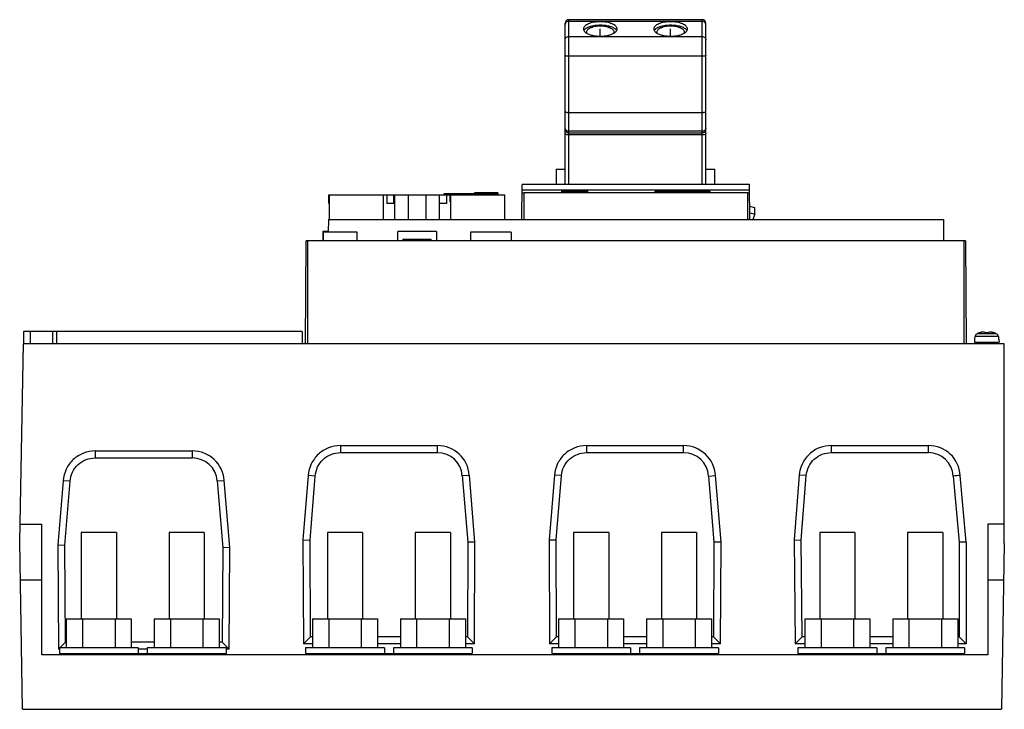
# Model space of a CAD drawing. Header units: millimetres. Extents: x 42 to 322, y 153 to 350.
import ezdxf

# ---------------------------------------------------------------- set-up
doc = ezdxf.new("R2010")
doc.units = ezdxf.units.MM
doc.header["$LTSCALE"] = 32.63007
doc.layers.get('0').update_dxf_attribs({"linetype": 'CONTINUOUS'})
doc.layers.add('INTFCLR_60015', color=7, linetype='CONTINUOUS')
doc.layers.add('INTFCLR_87', color=7, linetype='CONTINUOUS')

msp = doc.modelspace()

# ---------------------------------------------------------------- linework, layer by layer
at = {"color": 7, "linetype": 'Continuous'}
for p, q in [((196.98, 302.72), (196.98, 348.61)), ((197.98, 349.61), (197.98, 302.72)), ((235.98, 349.61), (197.98, 349.61)), ((235.98, 349.12), (197.98, 349.12)), ((235.98, 302.72), (235.98, 349.61)), ((236.98, 302.72), (236.98, 348.61)), ((197.98, 344.81), (235.98, 344.81)), ((235.98, 339.19), (197.98, 339.19)), ((197.98, 323.23), (235.98, 323.23)), ((235.98, 317.86), (197.98, 317.86)), ((197.98, 317.43), (235.98, 317.43)), ((235.98, 316.82), (197.98, 316.82)), ((194.41, 307.06), (194.41, 302.72)), ((194.41, 307.06), (196.98, 307.06)), ((236.98, 307.06), (239.56, 307.06)), ((239.56, 302.72), (239.56, 307.06)), ((184.65, 292.72), (184.74, 302.72)), ((249.45, 302.72), (184.74, 302.72)), ((249.54, 292.72), (249.45, 302.72)), ((129.8, 297.31), (129.8, 299.81)), ((129.8, 299.81), (148.42, 299.81)), ((129.87, 299.67), (129.87, 292.72)), ((145.37, 299.67), (129.87, 299.67)), ((145.3, 299.67), (145.3, 299.81)), ((145.37, 292.72), (145.37, 299.67)), ((146.3, 299.81), (146.3, 297.31)), ((148.3, 297.31), (148.3, 299.81)), ((148.45, 299.81), (148.45, 292.72)), ((148.45, 299.81), (179.88, 299.81)), ((152.42, 292.72), (152.42, 299.81)), ((157.33, 299.81), (157.33, 292.72)), ((161.3, 292.72), (161.3, 299.81)), ((162.5, 300.11), (162.5, 299.81)), ((177.8, 300.11), (162.5, 300.11)), ((163.3, 297.31), (163.3, 299.81)), ((164.3, 297.81), (164.3, 299.81)), ((164.37, 299.67), (164.37, 292.72)), ((179.87, 299.67), (164.37, 299.67)), ((171.23, 300.31), (171.23, 300.11)), ((177.83, 300.31), (171.23, 300.31)), ((177.8, 300.11), (177.8, 299.81)), ((177.83, 300.31), (177.83, 299.81)), ((179.8, 299.67), (179.8, 299.81)), ((179.87, 292.72), (179.87, 299.67)), ((179.88, 299.67), (179.88, 299.81)), ((249.47, 301.11), (184.72, 301.11)), ((185.25, 300.32), (185.25, 292.72)), ((248.94, 300.32), (185.25, 300.32)), ((196.09, 300.44), (196.09, 300.96)), ((196.09, 300.96), (203.31, 300.96)), ((203.3, 300.44), (196.09, 300.44)), ((203.31, 300.96), (203.3, 300.44)), ((222.59, 300.46), (222.59, 300.85)), ((222.59, 300.85), (238.09, 300.85)), ((238.09, 300.46), (222.59, 300.46)), ((238.09, 300.85), (238.09, 300.46)), ((248.94, 292.72), (248.94, 300.32)), ((148.3, 297.31), (146.3, 297.31)), ((163.3, 297.31), (161.3, 297.31)), ((250.95, 296.05), (249.51, 296.49)), ((249.52, 294.7), (250.95, 294.26)), ((250.95, 294.26), (250.38, 292.72)), ((250.95, 294.26), (250.95, 296.05)), ((129.65, 292.72), (129.62, 289.17)), ((129.65, 292.72), (304.54, 292.72)), ((304.54, 292.72), (304.59, 286.72)), ((128.08, 289.31), (128.08, 286.72)), ((129.62, 289.31), (128.08, 289.31)), ((128.17, 289.17), (128.17, 286.72)), ((137.87, 289.17), (128.17, 289.17)), ((137.87, 286.72), (137.87, 289.17)), ((149.37, 286.72), (149.37, 289.31)), ((160.38, 289.31), (149.37, 289.31)), ((160.38, 289.31), (160.38, 286.72)), ((170.08, 289.17), (170.08, 286.72)), ((181.68, 289.17), (170.08, 289.17)), ((181.68, 289.17), (181.68, 286.72)), ((123.13, 257.42), (123.38, 286.72)), ((310.8, 286.72), (123.38, 286.72)), ((123.7, 286.72), (123.7, 257.42)), ((150.82, 287.21), (150.82, 286.72)), ((150.82, 287.21), (158.92, 287.21)), ((158.92, 286.72), (158.92, 287.21)), ((310.48, 257.42), (310.48, 286.72)), ((310.8, 286.72), (311.05, 257.42)), ((42.97, 260.92), (42.97, 257.42)), ((122.17, 260.92), (42.97, 260.92)), ((44.87, 260.92), (44.87, 257.42)), ((51.25, 257.42), (51.25, 260.92)), ((52.37, 260.92), (52.37, 257.42)), ((122.17, 260.92), (122.17, 257.42)), ((316.27, 260.72), (316.07, 260.72)), ((316.27, 260.72), (316.27, 260.57)), ((317.67, 260.72), (317.47, 260.72)), ((317.47, 260.57), (317.47, 260.72)), ((313.44, 258.72), (313.37, 257.82)), ((313.37, 257.82), (320.38, 257.82)), ((313.5, 258.72), (313.44, 258.72)), ((313.5, 258.72), (313.56, 259.47)), ((320.18, 259.47), (313.56, 259.47)), ((319.63, 260.28), (314.11, 260.28)), ((318.87, 257.62), (314.87, 257.62)), ((314.87, 257.42), (314.87, 257.62)), ((318.87, 257.42), (318.87, 257.62)), ((320.18, 259.47), (320.25, 258.72)), ((320.3, 258.72), (320.25, 258.72)), ((320.3, 258.72), (320.38, 257.82)), ((41.87, 201.16), (42.97, 257.42)), ((321.87, 257.42), (42.97, 257.42)), ((321.87, 200.62), (321.87, 257.42)), ((63.37, 226.94), (63.37, 224.94)), ((63.37, 226.94), (90.99, 226.94)), ((90.99, 224.94), (90.99, 226.94)), ((133.06, 228.44), (133.06, 226.44)), ((133.06, 228.44), (160.68, 228.44)), ((160.68, 226.44), (160.68, 228.44)), ((203.06, 228.44), (230.68, 228.44)), ((203.06, 228.44), (203.06, 226.44)), ((230.68, 226.44), (230.68, 228.44)), ((272.68, 228.45), (300.3, 228.45)), ((272.68, 228.45), (272.68, 226.45)), ((300.3, 226.45), (300.3, 228.45)), ((63.37, 224.94), (90.99, 224.94)), ((133.06, 226.44), (160.68, 226.44)), ((203.06, 226.44), (230.68, 226.44)), ((272.68, 226.45), (300.3, 226.45)), ((54.24, 218.41), (52.74, 200.17)), ((56.24, 218.28), (54.24, 218.41)), ((98.04, 218.39), (100.04, 218.54)), ((101.61, 199.48), (100.04, 218.55)), ((123.94, 219.9), (122.43, 201.66)), ((125.94, 219.77), (123.94, 219.9)), ((124.43, 201.58), (125.94, 219.77)), ((167.74, 219.89), (169.74, 220.04)), ((167.74, 219.89), (169.31, 200.93)), ((171.31, 201.01), (169.74, 220.04)), ((193.95, 220.04), (192.43, 201.67)), ((195.94, 219.89), (193.95, 220.04)), ((194.43, 201.59), (195.94, 219.89)), ((237.75, 219.79), (239.74, 219.92)), ((237.75, 219.79), (239.31, 200.93)), ((241.31, 201.01), (239.74, 219.92)), ((263.56, 220.05), (262.13, 201.64)), ((265.56, 219.9), (263.56, 220.05)), ((264.13, 201.58), (265.56, 219.9)), ((307.36, 219.79), (309.01, 200.93)), ((311.01, 201.01), (309.36, 219.94)), ((54.74, 200.09), (56.24, 218.28)), ((98.04, 218.39), (99.61, 199.4)), ((41.97, 206.12), (48.17, 206.12)), ((48.17, 168.92), (48.17, 206.12)), ((321.87, 206.12), (317.17, 206.12)), ((317.17, 206.12), (317.17, 168.92)), ((59.37, 203.72), (59.37, 179.12)), ((69.37, 203.72), (59.37, 203.72)), ((69.37, 203.72), (69.37, 179.12)), ((84.37, 203.72), (84.37, 179.12)), ((94.37, 203.72), (84.37, 203.72)), ((94.37, 203.72), (94.37, 179.12)), ((122.43, 201.66), (122.57, 172)), ((122.43, 201.66), (124.43, 201.58)), ((129.37, 203.72), (129.37, 179.12)), ((139.37, 203.72), (129.37, 203.72)), ((139.37, 203.72), (139.37, 179.12)), ((164.37, 203.72), (154.37, 203.72)), ((154.37, 203.72), (154.37, 179.12)), ((164.37, 203.72), (164.37, 179.12)), ((192.43, 201.67), (194.43, 201.59)), ((192.43, 201.67), (192.57, 172)), ((209.37, 203.72), (199.37, 203.72)), ((199.37, 203.72), (199.37, 179.12)), ((209.37, 203.72), (209.37, 179.12)), ((234.37, 203.72), (224.37, 203.72)), ((224.37, 203.72), (224.37, 179.12)), ((234.37, 203.72), (234.37, 179.12)), ((262.13, 201.64), (264.13, 201.58)), ((262.13, 201.64), (262.41, 172)), ((279.37, 203.72), (269.37, 203.72)), ((269.37, 203.72), (269.37, 179.12)), ((279.37, 203.72), (279.37, 179.12)), ((304.37, 203.72), (294.37, 203.72)), ((294.37, 203.72), (294.37, 179.12)), ((304.37, 203.72), (304.37, 179.12)), ((42.67, 153.42), (41.87, 201.16)), ((52.74, 200.17), (52.88, 170.5)), ((52.74, 200.17), (54.74, 200.09)), ((54.87, 172.5), (54.74, 200.09)), ((99.61, 199.4), (99.49, 172.5)), ((101.61, 199.48), (99.61, 199.4)), ((101.48, 170.5), (101.61, 199.48)), ((124.56, 174), (124.43, 201.58)), ((169.31, 200.93), (169.18, 174)), ((171.31, 201.01), (169.31, 200.93)), ((171.17, 172), (171.31, 201.01)), ((194.56, 174), (194.43, 201.59)), ((239.31, 200.93), (239.18, 174)), ((241.31, 201.01), (239.31, 200.93)), ((241.17, 172), (241.31, 201.01)), ((264.39, 174), (264.13, 201.58)), ((311.01, 201.01), (309.01, 200.93)), ((309.01, 200.93), (309.01, 174)), ((311.01, 201.01), (311.01, 172)), ((321.87, 200.62), (321.07, 153.42)), ((48.17, 190.12), (42.06, 190.12)), ((321.7, 190.12), (317.17, 190.12)), ((55.13, 179.12), (55.13, 170.92)), ((55.13, 179.12), (73.61, 179.12)), ((59.75, 179.12), (59.75, 170.92)), ((68.99, 179.12), (68.99, 170.92)), ((73.61, 179.12), (73.61, 170.92)), ((80.14, 179.12), (80.14, 170.92)), ((80.14, 179.12), (98.61, 179.12)), ((84.75, 179.12), (84.75, 170.92)), ((93.99, 179.12), (93.99, 170.92)), ((98.61, 179.12), (98.61, 170.92)), ((125.13, 179.12), (143.61, 179.12)), ((125.13, 179.12), (125.13, 170.92)), ((129.75, 179.12), (129.75, 170.92)), ((138.99, 179.12), (138.99, 170.92)), ((143.61, 179.12), (143.61, 170.92)), ((150.14, 179.12), (168.61, 179.12)), ((150.14, 179.12), (150.14, 170.92)), ((154.75, 179.12), (154.75, 170.92)), ((163.99, 179.12), (163.99, 170.92)), ((168.61, 179.12), (168.61, 170.92)), ((195.14, 179.12), (213.61, 179.12)), ((195.14, 179.12), (195.14, 170.92)), ((199.76, 179.12), (199.76, 170.92)), ((209, 179.12), (209, 170.92)), ((213.61, 179.12), (213.61, 170.92)), ((220.14, 179.12), (238.62, 179.12)), ((220.14, 179.12), (220.14, 170.92)), ((224.76, 179.12), (224.76, 170.92)), ((234, 179.12), (234, 170.92)), ((238.62, 179.12), (238.62, 170.92)), ((265.14, 179.12), (283.62, 179.12)), ((265.14, 179.12), (265.14, 170.92)), ((269.76, 179.12), (269.76, 170.92)), ((279, 179.12), (279, 170.92)), ((283.62, 179.12), (283.62, 170.92)), ((290.14, 179.12), (308.62, 179.12)), ((290.14, 179.12), (290.14, 170.92)), ((294.76, 179.12), (294.76, 170.92)), ((304, 179.12), (304, 170.92)), ((308.62, 179.12), (308.62, 170.92)), ((122.57, 172), (124.56, 174)), ((125.13, 174), (124.56, 174)), ((150.14, 174), (143.61, 174)), ((169.18, 174), (168.61, 174)), ((171.17, 172), (169.18, 174)), ((192.57, 172), (194.56, 174)), ((195.14, 174), (194.56, 174)), ((220.14, 174), (213.61, 174)), ((239.18, 174), (238.62, 174)), ((241.17, 172), (239.18, 174)), ((262.41, 172), (264.39, 174)), ((265.14, 174), (264.39, 174)), ((290.14, 174), (283.62, 174)), ((309.01, 174), (308.62, 174)), ((311.01, 172), (309.01, 174)), ((53.16, 170.92), (53.16, 169.32)), ((75.58, 170.92), (53.16, 170.92)), ((53.29, 170.92), (54.87, 172.5)), ((55.13, 172.5), (54.87, 172.5)), ((80.14, 172.5), (73.61, 172.5)), ((75.58, 170.92), (75.58, 169.32)), ((78.16, 170.92), (78.16, 169.32)), ((100.58, 170.92), (78.16, 170.92)), ((99.49, 172.5), (98.61, 172.5)), ((101.48, 170.5), (99.49, 172.5)), ((100.58, 170.92), (100.58, 169.32)), ((125.13, 172), (122.57, 172)), ((145.58, 170.92), (123.16, 170.92)), ((123.16, 170.92), (123.16, 169.32)), ((150.14, 172), (143.61, 172)), ((145.58, 170.92), (145.58, 169.32)), ((170.58, 170.92), (148.16, 170.92)), ((148.16, 170.92), (148.16, 169.32)), ((171.17, 172), (168.61, 172)), ((170.58, 170.92), (170.58, 169.32)), ((195.14, 172), (192.57, 172)), ((215.58, 170.92), (193.16, 170.92)), ((193.16, 170.92), (193.16, 169.32)), ((220.14, 172), (213.61, 172)), ((215.58, 170.92), (215.58, 169.32)), ((240.58, 170.92), (218.16, 170.92)), ((218.16, 170.92), (218.16, 169.32)), ((241.17, 172), (238.62, 172)), ((240.58, 170.92), (240.58, 169.32)), ((265.14, 172), (262.41, 172)), ((285.58, 170.92), (263.16, 170.92)), ((263.16, 170.92), (263.16, 169.32)), ((290.14, 172), (283.62, 172)), ((285.58, 170.92), (285.58, 169.32)), ((310.58, 170.92), (288.16, 170.92)), ((288.16, 170.92), (288.16, 169.32)), ((311.01, 172), (308.62, 172)), ((310.58, 170.92), (310.58, 169.32)), ((317.17, 168.92), (48.17, 168.92)), ((52.88, 170.5), (53.16, 170.79)), ((53.16, 170.5), (52.88, 170.5)), ((53.16, 169.32), (100.58, 169.32)), ((54.87, 168.92), (54.87, 169.32)), ((55.87, 169.32), (55.87, 168.92)), ((78.16, 170.5), (75.58, 170.5)), ((93.66, 168.92), (93.66, 169.32)), ((94.37, 169.32), (94.37, 168.92)), ((98.58, 168.92), (98.58, 169.32)), ((98.87, 169.32), (98.87, 168.92)), ((101.48, 170.5), (100.58, 170.5)), ((123.16, 169.32), (170.58, 169.32)), ((124.87, 168.92), (124.87, 169.32)), ((125.87, 169.32), (125.87, 168.92)), ((163.66, 168.92), (163.66, 169.32)), ((164.37, 169.32), (164.37, 168.92)), ((168.58, 168.92), (168.58, 169.32)), ((168.87, 169.32), (168.87, 168.92)), ((193.16, 169.32), (240.58, 169.32)), ((194.87, 168.92), (194.87, 169.32)), ((195.87, 169.32), (195.87, 168.92)), ((233.66, 168.92), (233.66, 169.32)), ((234.37, 169.32), (234.37, 168.92)), ((238.58, 168.92), (238.58, 169.32)), ((238.87, 169.32), (238.87, 168.92)), ((263.16, 169.32), (310.58, 169.32)), ((264.87, 168.92), (264.87, 169.32)), ((265.87, 169.32), (265.87, 168.92)), ((303.66, 168.92), (303.66, 169.32)), ((304.37, 169.32), (304.37, 168.92)), ((308.58, 168.92), (308.58, 169.32)), ((308.87, 169.32), (308.87, 168.92)), ((42.67, 153.42), (321.07, 153.42))]:
    msp.add_line(p, q, dxfattribs=at)
for centre, radius, start, end in [((197.98, 348.61), 1, 90, 180), ((235.98, 348.61), 1, 0, 90), ((315.93, 256.64), 4.07, 109.6057, 112.7297), ((315.95, 256.6), 4.11, 105.4458, 109.602), ((315.96, 256.54), 4.17, 101.9288, 105.444), ((315.98, 256.46), 4.25, 99.6352, 101.9302), ((315.99, 256.39), 4.33, 98.0833, 99.636), ((316, 256.33), 4.39, 97.3604, 98.0852), ((316.02, 256.14), 4.58, 93.6456, 97.3347), ((316.05, 255.78), 4.94, 92.2907, 93.6639), ((316.06, 255.41), 5.31, 91.0066, 92.2881), ((316.07, 254.84), 5.87, 89.9903, 91.0062), ((316.07, 254.84), 5.87, 89.9903, 91.0063), ((317.68, 254.85), 5.87, 88.9878, 90.0098), ((317.68, 254.85), 5.87, 88.9878, 90.0098), ((317.69, 255.43), 5.29, 87.6057, 88.9887), ((317.7, 255.79), 4.92, 86.3078, 87.6009), ((317.72, 256.14), 4.57, 82.611, 86.3272), ((317.75, 256.33), 4.38, 81.8394, 82.5851), ((317.76, 256.39), 4.32, 80.2965, 81.8412), ((317.77, 256.47), 4.25, 78.0151, 80.2973), ((317.78, 256.54), 4.17, 74.4712, 78.0165), ((317.8, 256.6), 4.11, 70.3018, 74.4693), ((317.81, 256.64), 4.07, 67.2236, 70.2981), ((314.55, 259.39), 0.986, 155.208, 174.9169), ((314.55, 259.38), 0.996, 145.4526, 155.2054), ((314.56, 259.38), 1, 135.9299, 145.4343), ((314.57, 259.37), 1.01, 116.5538, 135.8915), ((315.93, 256.66), 4.04, 112.7305, 116.5909), ((314.67, 257.62), 0.2, 0, 90), ((319.07, 257.62), 0.2, 90, 180), ((317.82, 256.66), 4.04, 63.4091, 67.2229), ((319.18, 259.37), 1.01, 44.1085, 63.4462), ((319.19, 259.38), 1, 34.5657, 44.0701), ((319.19, 259.38), 0.996, 24.7946, 34.5474), ((319.2, 259.39), 0.986, 5.0831, 24.792), ((90.99, 217.87), 9.07, 4.285, 90.0262), ((160.69, 219.36), 9.07, 4.2992, 90.0384), ((230.69, 219.36), 9.07, 3.5178, 90.0233), ((300.3, 219.38), 9.07, 3.5246, 90.0275), ((90.99, 217.87), 7.07, 4.2544, 90.0314), ((160.69, 219.36), 7.07, 4.2712, 90.0459), ((230.69, 219.36), 7.07, 3.4587, 90.0468), ((300.3, 219.38), 7.07, 3.3362, 90.034)]:
    msp.add_arc(centre, radius, start, end, dxfattribs=at)
for centre, start_param, end_param in [((185.25, 300.36), 3.140982, 4.712389), ((248.94, 300.36), -1.570796, 0.00061)]:
    msp.add_ellipse(centre, major_axis=(0.533, 0), ratio=0.069927, start_param=start_param, end_param=end_param, dxfattribs=at)
for points, knots in [([(197.06, 348.58), (197.05, 348.55), (197, 348.44), (196.98, 348.31), (196.98, 348.22)], [0, 0, 0, 0, 0.252865, 1, 1, 1, 1]), ([(197.98, 349.12), (197.79, 349.12), (197.41, 349.03), (197.14, 348.74), (197.06, 348.58)], [0, 0, 0, 0, 0.512432, 1, 1, 1, 1]), ([(211.75, 346.96), (211.75, 347.1), (211.68, 347.4), (211.38, 347.79), (210.93, 348.14), (210.45, 348.38), (210, 348.56), (209.49, 348.72), (208.79, 348.88), (207.9, 348.99), (206.98, 349.03), (206.06, 348.99), (205.17, 348.88), (204.47, 348.72), (203.96, 348.56), (203.51, 348.38), (203.03, 348.14), (202.58, 347.79), (202.28, 347.4), (202.21, 347.1), (202.21, 346.96)], [0, 0, 0, 0, 0.036896, 0.079231, 0.130072, 0.190256, 0.223707, 0.259168, 0.335206, 0.416296, 0.499992, 0.583688, 0.664779, 0.740818, 0.776281, 0.809735, 0.869922, 0.920767, 0.963103, 1, 1, 1, 1]), ([(202.49, 346.76), (202.68, 346.98), (203.25, 347.39), (204.29, 347.79), (205.58, 348.05), (206.98, 348.14), (208.39, 348.05), (209.67, 347.79), (210.72, 347.38), (211.28, 346.98), (211.47, 346.75)], [0, 0, 0, 0, 0.092466, 0.210815, 0.349843, 0.500105, 0.650348, 0.789328, 0.907609, 1, 1, 1, 1]), ([(210.91, 346.06), (210.91, 346.17), (210.85, 346.42), (210.61, 346.74), (210.23, 347.03), (209.84, 347.23), (209.47, 347.37), (209.05, 347.51), (208.47, 347.64), (207.74, 347.73), (206.98, 347.76), (206.22, 347.73), (205.49, 347.64), (204.92, 347.51), (204.49, 347.37), (204.12, 347.23), (203.73, 347.03), (203.36, 346.74), (203.11, 346.42), (203.05, 346.17), (203.05, 346.06)], [0, 0, 0, 0, 0.036892, 0.079232, 0.13007, 0.190254, 0.223708, 0.25917, 0.335207, 0.416295, 0.49999, 0.583686, 0.664774, 0.740814, 0.776278, 0.809734, 0.869923, 0.920765, 0.963108, 1, 1, 1, 1]), ([(231.75, 346.96), (231.75, 347.1), (231.68, 347.4), (231.38, 347.79), (230.93, 348.14), (230.45, 348.38), (230, 348.56), (229.49, 348.72), (228.79, 348.88), (227.9, 348.99), (226.98, 349.03), (226.06, 348.99), (225.17, 348.88), (224.47, 348.72), (223.96, 348.56), (223.51, 348.38), (223.03, 348.14), (222.58, 347.79), (222.28, 347.4), (222.21, 347.1), (222.21, 346.96)], [0, 0, 0, 0, 0.036896, 0.079231, 0.130072, 0.190256, 0.223707, 0.259168, 0.335206, 0.416296, 0.499992, 0.583688, 0.664779, 0.740818, 0.776281, 0.809735, 0.869922, 0.920767, 0.963103, 1, 1, 1, 1]), ([(222.49, 346.76), (222.68, 346.98), (223.25, 347.39), (224.29, 347.79), (225.58, 348.05), (226.98, 348.14), (228.39, 348.05), (229.67, 347.79), (230.72, 347.38), (231.28, 346.98), (231.47, 346.75)], [0, 0, 0, 0, 0.092466, 0.210815, 0.349843, 0.500105, 0.650348, 0.789328, 0.907609, 1, 1, 1, 1]), ([(230.91, 346.06), (230.91, 346.17), (230.85, 346.42), (230.61, 346.74), (230.23, 347.03), (229.84, 347.23), (229.47, 347.37), (229.05, 347.51), (228.47, 347.64), (227.74, 347.73), (226.98, 347.76), (226.22, 347.73), (225.49, 347.64), (224.92, 347.51), (224.49, 347.37), (224.12, 347.23), (223.73, 347.03), (223.36, 346.74), (223.11, 346.42), (223.05, 346.17), (223.05, 346.06)], [0, 0, 0, 0, 0.036892, 0.079232, 0.13007, 0.190254, 0.223708, 0.25917, 0.335207, 0.416295, 0.49999, 0.583686, 0.664774, 0.740814, 0.776278, 0.809734, 0.869923, 0.920765, 0.963108, 1, 1, 1, 1]), ([(236.9, 348.58), (236.82, 348.74), (236.55, 349.03), (236.17, 349.12), (235.98, 349.12)], [0, 0, 0, 0, 0.487568, 1, 1, 1, 1]), ([(236.98, 348.22), (236.98, 348.31), (236.96, 348.44), (236.91, 348.55), (236.9, 348.58)], [0, 0, 0, 0, 0.747135, 1, 1, 1, 1]), ([(196.98, 343.9), (196.98, 344.02), (197.03, 344.26), (197.26, 344.56), (197.59, 344.76), (197.85, 344.81), (197.98, 344.81)], [0, 0, 0, 0, 0.23812, 0.483328, 0.738288, 1, 1, 1, 1]), ([(202.21, 346.96), (202.21, 346.87), (202.24, 346.67), (202.39, 346.39), (202.62, 346.12), (202.81, 345.96), (202.92, 345.89)], [0, 0, 0, 0, 0.213897, 0.444678, 0.704357, 1, 1, 1, 1]), ([(202.33, 346.53), (202.35, 346.54), (202.39, 346.63), (202.45, 346.7), (202.49, 346.76)], [0, 0, 0, 0, 0.240744, 1, 1, 1, 1]), ([(202.92, 345.89), (203.15, 345.72), (203.72, 345.44), (204.69, 345.14), (205.8, 344.95), (206.98, 344.89), (208.16, 344.95), (209.27, 345.14), (210.24, 345.44), (210.81, 345.72), (211.04, 345.89)], [0, 0, 0, 0, 0.101934, 0.222765, 0.35764, 0.499938, 0.642244, 0.777143, 0.898016, 1, 1, 1, 1]), ([(203.05, 346.06), (203.05, 346.04), (203.06, 345.94), (203.08, 345.84), (203.11, 345.77)], [0, 0, 0, 0, 0.245339, 1, 1, 1, 1]), ([(210.85, 345.77), (210.86, 345.8), (210.9, 345.89), (210.91, 345.99), (210.91, 346.06)], [0, 0, 0, 0, 0.2576, 1, 1, 1, 1]), ([(211.04, 345.89), (211.15, 345.96), (211.34, 346.12), (211.57, 346.39), (211.72, 346.67), (211.75, 346.87), (211.75, 346.96)], [0, 0, 0, 0, 0.295703, 0.555403, 0.786159, 1, 1, 1, 1]), ([(211.47, 346.75), (211.49, 346.74), (211.54, 346.66), (211.59, 346.59), (211.63, 346.53)], [0, 0, 0, 0, 0.259895, 1, 1, 1, 1]), ([(222.21, 346.96), (222.21, 346.87), (222.24, 346.67), (222.39, 346.39), (222.62, 346.12), (222.81, 345.96), (222.92, 345.89)], [0, 0, 0, 0, 0.213897, 0.444678, 0.704357, 1, 1, 1, 1]), ([(222.33, 346.53), (222.35, 346.54), (222.39, 346.63), (222.45, 346.7), (222.49, 346.76)], [0, 0, 0, 0, 0.240744, 1, 1, 1, 1]), ([(222.92, 345.89), (223.15, 345.72), (223.72, 345.44), (224.69, 345.14), (225.8, 344.95), (226.98, 344.89), (228.16, 344.95), (229.27, 345.14), (230.24, 345.44), (230.81, 345.72), (231.04, 345.89)], [0, 0, 0, 0, 0.101934, 0.222765, 0.35764, 0.499938, 0.642244, 0.777143, 0.898016, 1, 1, 1, 1]), ([(223.05, 346.06), (223.05, 346.04), (223.06, 345.94), (223.08, 345.84), (223.11, 345.77)], [0, 0, 0, 0, 0.245339, 1, 1, 1, 1]), ([(230.85, 345.77), (230.86, 345.8), (230.9, 345.89), (230.91, 345.99), (230.91, 346.06)], [0, 0, 0, 0, 0.2576, 1, 1, 1, 1]), ([(231.04, 345.89), (231.15, 345.96), (231.34, 346.12), (231.57, 346.39), (231.72, 346.67), (231.75, 346.87), (231.75, 346.96)], [0, 0, 0, 0, 0.295703, 0.555403, 0.786159, 1, 1, 1, 1]), ([(231.47, 346.75), (231.49, 346.74), (231.54, 346.66), (231.59, 346.59), (231.63, 346.53)], [0, 0, 0, 0, 0.259895, 1, 1, 1, 1]), ([(235.98, 344.81), (236.11, 344.81), (236.37, 344.76), (236.7, 344.56), (236.93, 344.26), (236.98, 344.02), (236.98, 343.9)], [0, 0, 0, 0, 0.261712, 0.516672, 0.76188, 1, 1, 1, 1]), ([(197.98, 339.19), (197.85, 339.19), (197.67, 339.2), (197.43, 339.22), (197.28, 339.25), (197.16, 339.28), (197.06, 339.32), (196.98, 339.37), (196.98, 339.41)], [0, 0, 0, 0, 0.363678, 0.528905, 0.67505, 0.797311, 0.892181, 1, 1, 1, 1]), ([(236.98, 339.41), (236.98, 339.37), (236.91, 339.32), (236.81, 339.28), (236.68, 339.25), (236.53, 339.22), (236.29, 339.2), (236.11, 339.19), (235.98, 339.19)], [0, 0, 0, 0, 0.107819, 0.202689, 0.32495, 0.471095, 0.636322, 1, 1, 1, 1]), ([(196.98, 323.45), (196.98, 323.41), (197.06, 323.36), (197.16, 323.32), (197.28, 323.29), (197.43, 323.26), (197.67, 323.24), (197.85, 323.23), (197.98, 323.23)], [0, 0, 0, 0, 0.107819, 0.202689, 0.32495, 0.471095, 0.636322, 1, 1, 1, 1]), ([(235.98, 323.23), (236.11, 323.23), (236.29, 323.24), (236.53, 323.26), (236.68, 323.29), (236.81, 323.32), (236.91, 323.36), (236.98, 323.41), (236.98, 323.45)], [0, 0, 0, 0, 0.363678, 0.528905, 0.67505, 0.797311, 0.892181, 1, 1, 1, 1]), ([(197.98, 317.86), (197.85, 317.86), (197.59, 317.91), (197.26, 318.13), (197.03, 318.45), (196.98, 318.71), (196.98, 318.84)], [0, 0, 0, 0, 0.251442, 0.501997, 0.751383, 1, 1, 1, 1]), ([(196.98, 318.42), (196.98, 318.29), (197.03, 318.03), (197.26, 317.7), (197.59, 317.48), (197.85, 317.43), (197.98, 317.43)], [0, 0, 0, 0, 0.248617, 0.498003, 0.748558, 1, 1, 1, 1]), ([(197.98, 316.82), (197.85, 316.82), (197.61, 316.84), (197.33, 316.9), (197.15, 316.99), (197.04, 317.06), (196.98, 317.15), (196.98, 317.2)], [0, 0, 0, 0, 0.338829, 0.634226, 0.755199, 0.855236, 1, 1, 1, 1]), ([(236.98, 318.84), (236.98, 318.71), (236.93, 318.45), (236.71, 318.13), (236.37, 317.91), (236.11, 317.86), (235.98, 317.86)], [0, 0, 0, 0, 0.248617, 0.498003, 0.748558, 1, 1, 1, 1]), ([(235.98, 317.43), (236.11, 317.43), (236.37, 317.48), (236.71, 317.7), (236.93, 318.03), (236.98, 318.29), (236.98, 318.42)], [0, 0, 0, 0, 0.251442, 0.501997, 0.751383, 1, 1, 1, 1]), ([(236.98, 317.2), (236.98, 317.15), (236.92, 317.06), (236.81, 316.99), (236.63, 316.9), (236.35, 316.84), (236.11, 316.82), (235.98, 316.82)], [0, 0, 0, 0, 0.144764, 0.244801, 0.365774, 0.661171, 1, 1, 1, 1]), ([(316.27, 260.57), (316.47, 260.58), (316.87, 260.6), (317.27, 260.58), (317.47, 260.57)], [0, 0, 0, 0, 0.5, 1, 1, 1, 1]), ([(63.37, 226.94), (62.23, 226.94), (59.92, 226.51), (56.96, 224.64), (54.89, 221.82), (54.31, 219.55), (54.24, 218.41)], [0, 0, 0, 0, 0.250045, 0.500038, 0.750019, 1, 1, 1, 1]), ([(133.06, 228.44), (131.92, 228.44), (129.62, 228), (126.66, 226.14), (124.59, 223.31), (124.01, 221.04), (123.94, 219.9)], [0, 0, 0, 0, 0.250045, 0.500038, 0.750019, 1, 1, 1, 1]), ([(203.06, 228.44), (201.93, 228.44), (199.65, 228.01), (196.71, 226.18), (194.64, 223.41), (194.03, 221.17), (193.95, 220.04)], [0, 0, 0, 0, 0.250043, 0.500035, 0.750016, 1, 1, 1, 1]), ([(272.68, 228.45), (271.55, 228.45), (269.27, 228.03), (266.33, 226.2), (264.25, 223.42), (263.65, 221.18), (263.56, 220.05)], [0, 0, 0, 0, 0.250043, 0.500035, 0.750015, 1, 1, 1, 1]), ([(56.24, 218.28), (56.29, 219.17), (56.74, 220.94), (58.36, 223.15), (60.68, 224.6), (62.48, 224.94), (63.37, 224.94)], [0, 0, 0, 0, 0.249978, 0.499948, 0.749938, 1, 1, 1, 1]), ([(125.94, 219.77), (125.99, 220.66), (126.44, 222.44), (128.06, 224.64), (130.37, 226.1), (132.17, 226.44), (133.06, 226.44)], [0, 0, 0, 0, 0.249978, 0.499948, 0.749938, 1, 1, 1, 1]), ([(195.94, 219.89), (196.01, 220.77), (196.48, 222.52), (198.1, 224.68), (200.4, 226.11), (202.18, 226.44), (203.06, 226.44)], [0, 0, 0, 0, 0.249993, 0.499949, 0.749925, 1, 1, 1, 1]), ([(265.56, 219.9), (265.62, 220.78), (266.1, 222.53), (267.72, 224.69), (270.02, 226.12), (271.8, 226.45), (272.68, 226.45)], [0, 0, 0, 0, 0.249993, 0.499949, 0.749925, 1, 1, 1, 1])]:
    msp.add_open_spline(points, degree=3, knots=knots, dxfattribs=at)
msp.add_open_spline([(309.36, 219.93), (308.69, 219.9), (308.03, 219.83), (307.36, 219.79)], degree=3, dxfattribs=at)
at = {"layer": 'INTFCLR_60015', "color": 254, "linetype": 'Continuous', "true_color": 0xf0ebaf}
for p, q in [((206.98, 344.93), (206.98, 346.96)), ((226.98, 344.93), (226.98, 346.96))]:
    msp.add_line(p, q, dxfattribs=at)
at = {"layer": 'INTFCLR_87', "color": 254, "linetype": 'Continuous', "true_color": 0xf0ebaf}
msp.add_line((316.87, 260.59), (316.87, 260.72), dxfattribs=at)

doc.saveas('drawing.dxf')
